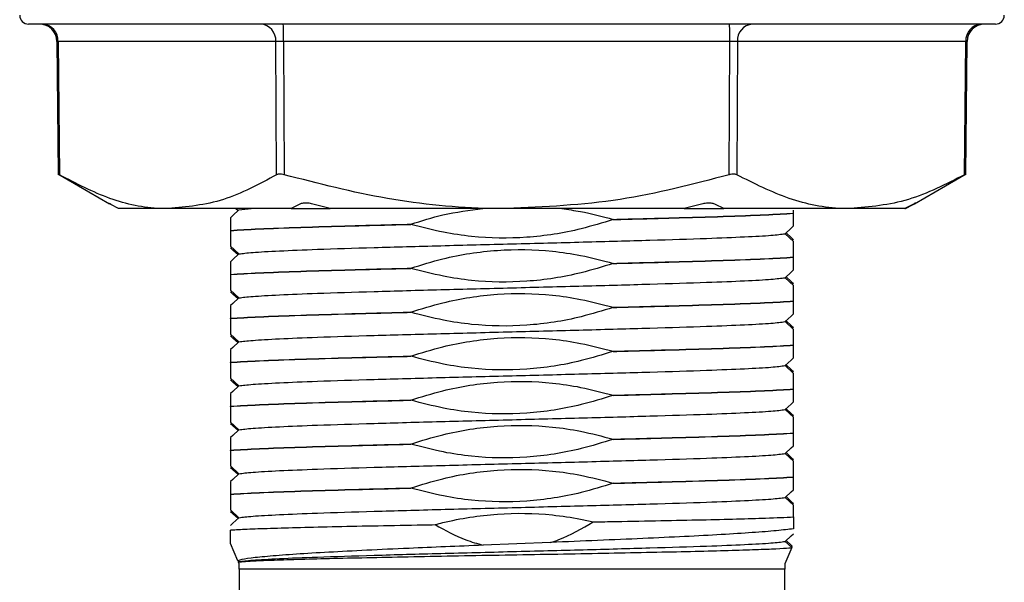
# Model space of a CAD drawing. Header units: millimetres. Extents: x 112 to 181, y 19 to 194.
# Tile 9 of 14: x 156.55 to 167.74, y 130.43 to 136.83. Entities that reach past the tile are written whole.
import ezdxf

# ---------------------------------------------------------------- set-up
doc = ezdxf.new("R2010")
doc.units = ezdxf.units.MM

msp = doc.modelspace()

# ---------------------------------------------------------------- linework, layer by layer
at = {"color": 7, "linetype": 'Continuous', "lineweight": 25}
for p, q in [((167.638, 136.783), (156.645, 136.783)), ((156.969, 136.585), (156.984, 135.076)), ((159.458, 136.585), (156.981, 136.585)), ((156.981, 136.585), (156.997, 135.069)), ((159.466, 135.069), (159.458, 136.585)), ((159.544, 136.585), (159.552, 135.069)), ((164.617, 136.585), (159.544, 136.585)), ((164.61, 135.069), (164.617, 136.585)), ((164.704, 136.585), (164.697, 135.069)), ((167.301, 136.585), (164.704, 136.585)), ((167.286, 135.069), (167.301, 136.585)), ((167.3, 135.076), (167.315, 136.585)), ((156.978, 135.079), (157.567, 134.739)), ((166.717, 134.739), (167.306, 135.079)), ((157.581, 134.732), (157.567, 134.74)), ((157.669, 134.683), (157.581, 134.732)), ((158.234, 134.683), (157.669, 134.683)), ((159.633, 134.683), (158.234, 134.683)), ((159.027, 134.658), (158.999, 134.683)), ((159.038, 134.668), (159.175, 134.683)), ((159.722, 134.732), (159.633, 134.683)), ((159.633, 134.683), (160.076, 134.683)), ((160.076, 134.683), (159.894, 134.732)), ((162.081, 134.683), (160.076, 134.683)), ((164.099, 134.683), (162.081, 134.683)), ((164.281, 134.732), (164.099, 134.683)), ((164.099, 134.683), (164.549, 134.683)), ((164.549, 134.683), (164.455, 134.732)), ((165.988, 134.683), (164.549, 134.683)), ((165.342, 134.632), (165.342, 134.667)), ((166.608, 134.683), (165.988, 134.683)), ((166.7, 134.732), (166.608, 134.683)), ((166.608, 134.683), (166.615, 134.683)), ((166.615, 134.683), (166.703, 134.732)), ((166.703, 134.732), (166.724, 134.743)), ((163.291, 134.559), (163.291, 134.561)), ((165.342, 134.63), (165.342, 134.632)), ((158.942, 134.434), (158.942, 134.436)), ((160.993, 134.504), (160.993, 134.506)), ((165.342, 134.31), (165.246, 134.398)), ((158.942, 134.256), (159.038, 134.168)), ((165.342, 134.13), (165.342, 134.132)), ((160.993, 134.004), (160.993, 134.006)), ((163.291, 134.059), (163.291, 134.061)), ((158.942, 133.934), (158.942, 133.936)), ((165.342, 133.81), (165.246, 133.898)), ((158.942, 133.756), (159.038, 133.668)), ((163.291, 133.559), (163.291, 133.561)), ((165.342, 133.63), (165.342, 133.632)), ((158.942, 133.434), (158.942, 133.436)), ((160.993, 133.504), (160.993, 133.506)), ((165.342, 133.31), (165.246, 133.398)), ((158.942, 133.256), (159.038, 133.168)), ((165.342, 133.13), (165.342, 133.132)), ((160.993, 133.004), (160.993, 133.006)), ((163.291, 133.059), (163.291, 133.061)), ((158.942, 132.934), (158.942, 132.936)), ((165.342, 132.81), (165.246, 132.898)), ((158.942, 132.756), (159.038, 132.668)), ((163.291, 132.559), (163.291, 132.561)), ((165.342, 132.63), (165.342, 132.632)), ((158.942, 132.434), (158.942, 132.436)), ((160.993, 132.504), (160.993, 132.506)), ((165.342, 132.31), (165.246, 132.398)), ((158.942, 132.256), (159.038, 132.168)), ((165.342, 132.13), (165.342, 132.132)), ((160.993, 132.004), (160.993, 132.006)), ((163.291, 132.059), (163.291, 132.061)), ((158.942, 131.934), (158.942, 131.936)), ((165.342, 131.81), (165.246, 131.898)), ((158.942, 131.756), (159.038, 131.668)), ((165.342, 131.63), (165.342, 131.632)), ((163.291, 131.559), (163.291, 131.561)), ((158.942, 131.434), (158.942, 131.436)), ((160.993, 131.504), (160.993, 131.506)), ((165.342, 131.31), (165.246, 131.398)), ((158.942, 131.256), (159.038, 131.168)), ((165.342, 131.177), (165.342, 131.043)), ((159.026, 130.679), (158.942, 130.874)), ((162.581, 130.886), (161.814, 130.855)), ((165.322, 130.828), (165.246, 130.898)), ((165.322, 130.828), (165.242, 130.643)), ((165.322, 130.828), (165.328, 130.843)), ((159.026, 130.679), (159.038, 130.668)), ((159.038, 130.668), (159.033, 130.664)), ((159.042, 130.643), (159.033, 130.664)), ((159.042, 130.583), (159.042, 130.283)), ((165.242, 130.583), (159.042, 130.583)), ((165.242, 130.283), (165.242, 130.583))]:
    msp.add_line(p, q, dxfattribs=at)
at = {"color": 7, "linetype": 'Continuous', "lineweight": 25, "flags": 128}
for points in [[(159.038, 134.668), (158.968, 134.604), (158.942, 134.58)], [(165.246, 134.398), (165.315, 134.461), (165.342, 134.486)], [(165.257, 134.408), (165.315, 134.354), (165.342, 134.33)], [(159.027, 134.158), (158.968, 134.211), (158.942, 134.236)], [(159.038, 134.168), (158.968, 134.104), (158.942, 134.08)], [(165.246, 133.898), (165.315, 133.961), (165.342, 133.986)], [(165.257, 133.908), (165.315, 133.854), (165.342, 133.83)], [(159.027, 133.658), (158.968, 133.711), (158.942, 133.736)], [(159.038, 133.668), (158.968, 133.604), (158.942, 133.58)], [(165.246, 133.398), (165.315, 133.461), (165.342, 133.486)], [(165.257, 133.408), (165.315, 133.354), (165.342, 133.33)], [(159.027, 133.158), (158.968, 133.211), (158.942, 133.236)], [(159.038, 133.168), (158.968, 133.104), (158.942, 133.08)], [(165.246, 132.898), (165.315, 132.961), (165.342, 132.986)], [(165.257, 132.908), (165.315, 132.854), (165.342, 132.83)], [(159.027, 132.658), (158.968, 132.711), (158.942, 132.736)], [(159.038, 132.668), (158.968, 132.604), (158.942, 132.58)], [(165.246, 132.398), (165.315, 132.461), (165.342, 132.486)], [(165.257, 132.408), (165.315, 132.354), (165.342, 132.33)], [(159.027, 132.158), (158.968, 132.211), (158.942, 132.236)], [(159.038, 132.168), (158.968, 132.104), (158.942, 132.08)], [(165.246, 131.898), (165.315, 131.961), (165.342, 131.986)], [(165.257, 131.908), (165.315, 131.854), (165.342, 131.83)], [(159.027, 131.658), (158.968, 131.711), (158.942, 131.736)], [(159.038, 131.668), (158.968, 131.604), (158.942, 131.58)], [(165.246, 131.398), (165.315, 131.461), (165.342, 131.486)], [(165.257, 131.408), (165.315, 131.354), (165.342, 131.33)], [(159.027, 131.158), (158.968, 131.211), (158.942, 131.236)], [(159.038, 131.168), (158.968, 131.104), (158.942, 131.08)], [(165.246, 130.898), (165.315, 130.961), (165.342, 130.986)], [(165.257, 130.908), (165.315, 130.854), (165.328, 130.843)]]:
    msp.add_lwpolyline(points, dxfattribs=at)
at = {"color": 7, "linetype": 'Continuous', "lineweight": 25}
for centre, radius, start, end in [((156.645, 136.883), 0.1, 180.5, 270), ((156.769, 136.583), 0.2, 0.6034, 90), ((156.793, 136.595), 0.188, 356.8302, 85.8918), ((159.27, 136.595), 0.188, 356.8302, 85.8918), ((155.917, 136.634), 3.628, 359.2218, 2.3537), ((160.99, 136.634), 3.628, 359.2218, 2.3537), ((164.891, 136.596), 0.187, 94.6143, 183.5573), ((167.488, 136.596), 0.187, 94.6143, 183.5573), ((167.515, 136.583), 0.2, 90, 179.4585), ((167.638, 136.883), 0.1, 270, 359.5)]:
    msp.add_arc(centre, radius, start, end, dxfattribs=at)
for centre, major_axis, ratio, start_param, end_param in [((157.069, 136.583), (0.1, -0.002), 0.000274, 3.13931, 3.651548), ((159.545, 136.583), (0.1, -0.001), 0.01731, 1.584739, 2.631893), ((164.618, 136.583), (0.1, 0.001), 0.017585, 0.53697, 1.584124), ((167.215, 136.583), (0.1, 0.002), 0.000274, 0.003912, 0.537199)]:
    msp.add_ellipse(centre, major_axis=major_axis, ratio=ratio, start_param=start_param, end_param=end_param, dxfattribs=at)
for points, knots in [([(156.997, 135.069), (156.992, 135.071), (156.985, 135.075), (156.985, 135.076), (156.985, 135.076)], [0, 0, 0, 0, 0.5885739, 1, 1, 1, 1]), ([(158.234, 134.683), (158.205, 134.683), (157.983, 134.687), (157.565, 134.771), (157.187, 134.969), (156.997, 135.069)], [0, 0, 0, 0, 0.0704523, 0.531078, 1, 1, 1, 1]), ([(159.466, 135.069), (159.266, 134.961), (158.863, 134.743), (158.445, 134.703), (158.234, 134.683)], [0, 0, 0, 0, 0.4955528, 1, 1, 1, 1]), ([(159.552, 135.069), (159.542, 135.071), (159.522, 135.076), (159.495, 135.077), (159.476, 135.074), (159.469, 135.07), (159.466, 135.069)], [0, 0, 0, 0, 0.286584, 0.573794, 0.850146, 1, 1, 1, 1]), ([(162.081, 134.683), (162.022, 134.683), (161.568, 134.687), (160.713, 134.77), (159.941, 134.969), (159.552, 135.069)], [0, 0, 0, 0, 0.069105, 0.530384, 1, 1, 1, 1]), ([(164.61, 135.069), (164.199, 134.961), (163.369, 134.743), (162.513, 134.703), (162.081, 134.683)], [0, 0, 0, 0, 0.4955528, 1, 1, 1, 1]), ([(164.697, 135.069), (164.691, 135.071), (164.68, 135.076), (164.654, 135.077), (164.629, 135.074), (164.615, 135.07), (164.61, 135.069)], [0, 0, 0, 0, 0.286584, 0.573794, 0.850146, 1, 1, 1, 1]), ([(165.988, 134.683), (165.957, 134.683), (165.724, 134.687), (165.287, 134.771), (164.895, 134.969), (164.697, 135.069)], [0, 0, 0, 0, 0.071697, 0.53172, 1, 1, 1, 1]), ([(167.286, 135.069), (167.074, 134.961), (166.648, 134.743), (166.21, 134.703), (165.988, 134.683)], [0, 0, 0, 0, 0.4955528, 1, 1, 1, 1]), ([(167.287, 135.069), (167.291, 135.071), (167.299, 135.076), (167.301, 135.077), (167.295, 135.074), (167.288, 135.07), (167.286, 135.069)], [0, 0, 0, 0, 0.286584, 0.573794, 0.850146, 1, 1, 1, 1]), ([(159.894, 134.732), (159.874, 134.736), (159.834, 134.746), (159.778, 134.747), (159.742, 134.741), (159.727, 134.734), (159.722, 134.732)], [0, 0, 0, 0, 0.291628, 0.584017, 0.866289, 1, 1, 1, 1]), ([(160.993, 134.506), (161.113, 134.545), (161.38, 134.63), (161.659, 134.664), (161.812, 134.683)], [0, 0, 0, 0, 0.450909, 1, 1, 1, 1]), ([(162.708, 134.683), (162.779, 134.673), (162.976, 134.647), (163.168, 134.595), (163.291, 134.561)], [0, 0, 0, 0, 0.36264, 1, 1, 1, 1]), ([(164.455, 134.732), (164.443, 134.736), (164.42, 134.745), (164.368, 134.747), (164.319, 134.741), (164.291, 134.734), (164.281, 134.732)], [0, 0, 0, 0, 0.2847462, 0.5776072, 0.859995, 1, 1, 1, 1]), ([(166.726, 134.745), (166.727, 134.745), (166.729, 134.747), (166.718, 134.741), (166.705, 134.734), (166.7, 134.732)], [0, 0, 0, 0, 0.185107, 0.73535, 1, 1, 1, 1]), ([(158.942, 134.58), (158.942, 134.578), (158.942, 134.565), (158.942, 134.527), (158.942, 134.468), (158.942, 134.436)], [0, 0, 0, 0, 0.09221, 0.508665, 1, 1, 1, 1]), ([(163.291, 134.559), (163.17, 134.522), (162.85, 134.423), (162.31, 134.34), (161.782, 134.347), (161.343, 134.413), (161.115, 134.472), (160.993, 134.504)], [0, 0, 0, 0, 0.1620847, 0.4303392, 0.6984171, 0.837255, 1, 1, 1, 1]), ([(163.291, 134.561), (163.521, 134.567), (163.98, 134.579), (164.563, 134.596), (165.043, 134.614), (165.243, 134.626), (165.342, 134.632)], [0, 0, 0, 0, 0.250706, 0.498897, 0.750322, 1, 1, 1, 1]), ([(163.291, 134.559), (163.521, 134.565), (163.98, 134.577), (164.563, 134.594), (165.043, 134.612), (165.243, 134.624), (165.342, 134.63)], [0, 0, 0, 0, 0.250706, 0.498897, 0.750322, 1, 1, 1, 1]), ([(165.342, 134.486), (165.342, 134.488), (165.342, 134.5), (165.342, 134.539), (165.342, 134.598), (165.342, 134.63)], [0, 0, 0, 0, 0.09221, 0.508665, 1, 1, 1, 1]), ([(158.942, 134.436), (159.041, 134.442), (159.24, 134.454), (159.721, 134.472), (160.304, 134.489), (160.762, 134.501), (160.993, 134.506)], [0, 0, 0, 0, 0.249678, 0.501103, 0.749294, 1, 1, 1, 1]), ([(158.942, 134.434), (159.041, 134.44), (159.24, 134.452), (159.721, 134.47), (160.304, 134.487), (160.762, 134.499), (160.993, 134.504)], [0, 0, 0, 0, 0.249678, 0.501103, 0.749294, 1, 1, 1, 1]), ([(158.942, 134.434), (158.942, 134.397), (158.942, 134.32), (158.942, 134.277), (158.942, 134.256)], [0, 0, 0, 0, 0.490999, 1, 1, 1, 1]), ([(159.038, 134.168), (159.081, 134.174), (159.168, 134.185), (159.481, 134.203), (159.938, 134.222), (160.56, 134.241), (161.322, 134.262), (162.142, 134.283), (162.962, 134.304), (163.724, 134.325), (164.346, 134.344), (164.803, 134.363), (165.115, 134.38), (165.202, 134.392), (165.246, 134.398)], [0, 0, 0, 0, 0.075605, 0.151656, 0.228231, 0.318266, 0.409444, 0.5, 0.590556, 0.681734, 0.771769, 0.848344, 0.924395, 1, 1, 1, 1]), ([(160.993, 134.006), (161.113, 134.044), (161.434, 134.143), (161.974, 134.226), (162.502, 134.219), (162.941, 134.153), (163.168, 134.094), (163.291, 134.061)], [0, 0, 0, 0, 0.162085, 0.430339, 0.698417, 0.837255, 1, 1, 1, 1]), ([(165.342, 134.132), (165.342, 134.169), (165.342, 134.246), (165.342, 134.288), (165.342, 134.31)], [0, 0, 0, 0, 0.490999, 1, 1, 1, 1]), ([(163.291, 134.061), (163.521, 134.067), (163.98, 134.079), (164.563, 134.096), (165.043, 134.114), (165.243, 134.126), (165.342, 134.132)], [0, 0, 0, 0, 0.250706, 0.498897, 0.750322, 1, 1, 1, 1]), ([(163.291, 134.059), (163.521, 134.065), (163.98, 134.077), (164.563, 134.094), (165.043, 134.112), (165.243, 134.124), (165.342, 134.13)], [0, 0, 0, 0, 0.250706, 0.498897, 0.750322, 1, 1, 1, 1]), ([(165.342, 133.986), (165.342, 133.988), (165.342, 134), (165.342, 134.039), (165.342, 134.098), (165.342, 134.13)], [0, 0, 0, 0, 0.09221, 0.508665, 1, 1, 1, 1]), ([(158.942, 134.08), (158.942, 134.078), (158.942, 134.065), (158.942, 134.027), (158.942, 133.968), (158.942, 133.936)], [0, 0, 0, 0, 0.09221, 0.508665, 1, 1, 1, 1]), ([(158.942, 133.936), (159.041, 133.942), (159.24, 133.954), (159.721, 133.972), (160.304, 133.989), (160.762, 134.001), (160.993, 134.006)], [0, 0, 0, 0, 0.249678, 0.501103, 0.749294, 1, 1, 1, 1]), ([(158.942, 133.934), (159.041, 133.94), (159.24, 133.952), (159.721, 133.97), (160.304, 133.987), (160.762, 133.999), (160.993, 134.004)], [0, 0, 0, 0, 0.249678, 0.501103, 0.749294, 1, 1, 1, 1]), ([(163.291, 134.059), (163.17, 134.022), (162.85, 133.923), (162.31, 133.84), (161.782, 133.847), (161.343, 133.913), (161.115, 133.972), (160.993, 134.004)], [0, 0, 0, 0, 0.162085, 0.430339, 0.698417, 0.837255, 1, 1, 1, 1]), ([(158.942, 133.934), (158.942, 133.897), (158.942, 133.82), (158.942, 133.777), (158.942, 133.756)], [0, 0, 0, 0, 0.490999, 1, 1, 1, 1]), ([(159.038, 133.668), (159.081, 133.674), (159.168, 133.685), (159.481, 133.703), (159.938, 133.722), (160.56, 133.741), (161.322, 133.762), (162.142, 133.783), (162.962, 133.804), (163.724, 133.825), (164.346, 133.844), (164.803, 133.863), (165.115, 133.88), (165.202, 133.892), (165.246, 133.898)], [0, 0, 0, 0, 0.075605, 0.151656, 0.228231, 0.318266, 0.409444, 0.5, 0.590556, 0.681734, 0.771769, 0.848344, 0.924395, 1, 1, 1, 1]), ([(165.342, 133.632), (165.342, 133.669), (165.342, 133.746), (165.342, 133.788), (165.342, 133.81)], [0, 0, 0, 0, 0.490999, 1, 1, 1, 1]), ([(160.993, 133.506), (161.113, 133.544), (161.434, 133.643), (161.974, 133.726), (162.502, 133.719), (162.941, 133.653), (163.168, 133.594), (163.291, 133.561)], [0, 0, 0, 0, 0.162085, 0.430339, 0.698417, 0.837255, 1, 1, 1, 1]), ([(158.942, 133.58), (158.942, 133.578), (158.942, 133.565), (158.942, 133.527), (158.942, 133.468), (158.942, 133.436)], [0, 0, 0, 0, 0.09221, 0.508665, 1, 1, 1, 1]), ([(163.291, 133.559), (163.17, 133.522), (162.85, 133.423), (162.31, 133.34), (161.782, 133.347), (161.343, 133.413), (161.115, 133.472), (160.993, 133.504)], [0, 0, 0, 0, 0.162085, 0.430339, 0.698417, 0.837255, 1, 1, 1, 1]), ([(163.291, 133.561), (163.521, 133.567), (163.98, 133.579), (164.563, 133.596), (165.043, 133.614), (165.243, 133.626), (165.342, 133.632)], [0, 0, 0, 0, 0.250706, 0.498897, 0.750322, 1, 1, 1, 1]), ([(163.291, 133.559), (163.521, 133.565), (163.98, 133.577), (164.563, 133.594), (165.043, 133.612), (165.243, 133.624), (165.342, 133.63)], [0, 0, 0, 0, 0.250706, 0.498897, 0.750322, 1, 1, 1, 1]), ([(165.342, 133.486), (165.342, 133.488), (165.342, 133.5), (165.342, 133.539), (165.342, 133.598), (165.342, 133.63)], [0, 0, 0, 0, 0.09221, 0.508665, 1, 1, 1, 1]), ([(158.942, 133.436), (159.041, 133.442), (159.24, 133.454), (159.721, 133.472), (160.304, 133.489), (160.762, 133.501), (160.993, 133.506)], [0, 0, 0, 0, 0.249678, 0.501103, 0.749294, 1, 1, 1, 1]), ([(158.942, 133.434), (159.041, 133.44), (159.24, 133.452), (159.721, 133.47), (160.304, 133.487), (160.762, 133.499), (160.993, 133.504)], [0, 0, 0, 0, 0.249678, 0.501103, 0.749294, 1, 1, 1, 1]), ([(158.942, 133.434), (158.942, 133.397), (158.942, 133.32), (158.942, 133.277), (158.942, 133.256)], [0, 0, 0, 0, 0.490999, 1, 1, 1, 1]), ([(159.038, 133.168), (159.081, 133.174), (159.168, 133.185), (159.481, 133.203), (159.938, 133.222), (160.56, 133.241), (161.322, 133.262), (162.142, 133.283), (162.962, 133.304), (163.724, 133.325), (164.346, 133.344), (164.803, 133.363), (165.115, 133.38), (165.202, 133.392), (165.246, 133.398)], [0, 0, 0, 0, 0.075605, 0.151656, 0.228231, 0.318266, 0.409444, 0.5, 0.590556, 0.681734, 0.771769, 0.848344, 0.924395, 1, 1, 1, 1]), ([(165.342, 133.132), (165.342, 133.169), (165.342, 133.246), (165.342, 133.288), (165.342, 133.31)], [0, 0, 0, 0, 0.490999, 1, 1, 1, 1]), ([(160.993, 133.006), (161.113, 133.044), (161.434, 133.143), (161.974, 133.226), (162.502, 133.219), (162.941, 133.153), (163.168, 133.094), (163.291, 133.061)], [0, 0, 0, 0, 0.162085, 0.430339, 0.698417, 0.837255, 1, 1, 1, 1]), ([(163.291, 133.061), (163.521, 133.067), (163.98, 133.079), (164.563, 133.096), (165.043, 133.114), (165.243, 133.126), (165.342, 133.132)], [0, 0, 0, 0, 0.2507058, 0.4988967, 0.7503216, 1, 1, 1, 1]), ([(163.291, 133.059), (163.521, 133.065), (163.98, 133.077), (164.563, 133.094), (165.043, 133.112), (165.243, 133.124), (165.342, 133.13)], [0, 0, 0, 0, 0.250706, 0.498897, 0.750322, 1, 1, 1, 1]), ([(165.342, 132.986), (165.342, 132.988), (165.342, 133), (165.342, 133.039), (165.342, 133.098), (165.342, 133.13)], [0, 0, 0, 0, 0.09221, 0.508665, 1, 1, 1, 1]), ([(158.942, 133.08), (158.942, 133.078), (158.942, 133.065), (158.942, 133.027), (158.942, 132.968), (158.942, 132.936)], [0, 0, 0, 0, 0.09221, 0.508665, 1, 1, 1, 1]), ([(158.942, 132.936), (159.041, 132.942), (159.24, 132.954), (159.721, 132.972), (160.304, 132.989), (160.762, 133.001), (160.993, 133.006)], [0, 0, 0, 0, 0.249678, 0.501103, 0.749294, 1, 1, 1, 1]), ([(158.942, 132.934), (159.041, 132.94), (159.24, 132.952), (159.721, 132.97), (160.304, 132.987), (160.762, 132.999), (160.993, 133.004)], [0, 0, 0, 0, 0.249678, 0.501103, 0.749294, 1, 1, 1, 1]), ([(163.291, 133.059), (163.17, 133.022), (162.85, 132.923), (162.31, 132.84), (161.782, 132.847), (161.343, 132.913), (161.115, 132.972), (160.993, 133.004)], [0, 0, 0, 0, 0.162085, 0.430339, 0.698417, 0.837255, 1, 1, 1, 1]), ([(158.942, 132.934), (158.942, 132.897), (158.942, 132.82), (158.942, 132.777), (158.942, 132.756)], [0, 0, 0, 0, 0.4909987, 1, 1, 1, 1]), ([(159.038, 132.668), (159.081, 132.674), (159.168, 132.685), (159.481, 132.703), (159.938, 132.722), (160.56, 132.741), (161.322, 132.762), (162.142, 132.783), (162.962, 132.804), (163.724, 132.825), (164.346, 132.844), (164.803, 132.863), (165.115, 132.88), (165.202, 132.892), (165.246, 132.898)], [0, 0, 0, 0, 0.075605, 0.151656, 0.228231, 0.318266, 0.409444, 0.5, 0.590556, 0.681734, 0.771769, 0.848344, 0.924395, 1, 1, 1, 1]), ([(165.342, 132.632), (165.342, 132.669), (165.342, 132.746), (165.342, 132.788), (165.342, 132.81)], [0, 0, 0, 0, 0.490999, 1, 1, 1, 1]), ([(160.993, 132.506), (161.113, 132.544), (161.434, 132.643), (161.974, 132.726), (162.502, 132.719), (162.941, 132.653), (163.168, 132.594), (163.291, 132.561)], [0, 0, 0, 0, 0.162085, 0.430339, 0.698417, 0.837255, 1, 1, 1, 1]), ([(158.942, 132.58), (158.942, 132.578), (158.942, 132.565), (158.942, 132.527), (158.942, 132.468), (158.942, 132.436)], [0, 0, 0, 0, 0.09221, 0.508665, 1, 1, 1, 1]), ([(163.291, 132.559), (163.17, 132.522), (162.85, 132.423), (162.31, 132.34), (161.782, 132.347), (161.343, 132.413), (161.115, 132.472), (160.993, 132.504)], [0, 0, 0, 0, 0.162085, 0.430339, 0.698417, 0.837255, 1, 1, 1, 1]), ([(163.291, 132.561), (163.521, 132.567), (163.98, 132.579), (164.563, 132.596), (165.043, 132.614), (165.243, 132.626), (165.342, 132.632)], [0, 0, 0, 0, 0.250706, 0.498897, 0.750322, 1, 1, 1, 1]), ([(163.291, 132.559), (163.521, 132.565), (163.98, 132.577), (164.563, 132.594), (165.043, 132.612), (165.243, 132.624), (165.342, 132.63)], [0, 0, 0, 0, 0.250706, 0.498897, 0.750322, 1, 1, 1, 1]), ([(165.342, 132.486), (165.342, 132.488), (165.342, 132.5), (165.342, 132.539), (165.342, 132.598), (165.342, 132.63)], [0, 0, 0, 0, 0.09221, 0.508665, 1, 1, 1, 1]), ([(158.942, 132.436), (159.041, 132.442), (159.24, 132.454), (159.721, 132.472), (160.304, 132.489), (160.762, 132.501), (160.993, 132.506)], [0, 0, 0, 0, 0.249678, 0.501103, 0.749294, 1, 1, 1, 1]), ([(158.942, 132.434), (159.041, 132.44), (159.24, 132.452), (159.721, 132.47), (160.304, 132.487), (160.762, 132.499), (160.993, 132.504)], [0, 0, 0, 0, 0.249678, 0.501103, 0.749294, 1, 1, 1, 1]), ([(158.942, 132.434), (158.942, 132.397), (158.942, 132.32), (158.942, 132.277), (158.942, 132.256)], [0, 0, 0, 0, 0.490999, 1, 1, 1, 1]), ([(159.038, 132.168), (159.081, 132.174), (159.168, 132.185), (159.481, 132.203), (159.938, 132.222), (160.56, 132.241), (161.322, 132.262), (162.142, 132.283), (162.962, 132.304), (163.724, 132.325), (164.346, 132.344), (164.803, 132.363), (165.115, 132.38), (165.202, 132.392), (165.246, 132.398)], [0, 0, 0, 0, 0.075605, 0.151656, 0.228231, 0.318266, 0.409444, 0.5, 0.590556, 0.681734, 0.771769, 0.848344, 0.924395, 1, 1, 1, 1]), ([(165.342, 132.132), (165.342, 132.169), (165.342, 132.246), (165.342, 132.288), (165.342, 132.31)], [0, 0, 0, 0, 0.490999, 1, 1, 1, 1]), ([(160.993, 132.006), (161.113, 132.044), (161.434, 132.143), (161.974, 132.226), (162.502, 132.219), (162.941, 132.153), (163.168, 132.094), (163.291, 132.061)], [0, 0, 0, 0, 0.162085, 0.430339, 0.698417, 0.837255, 1, 1, 1, 1]), ([(158.942, 132.08), (158.942, 132.078), (158.942, 132.065), (158.942, 132.027), (158.942, 131.968), (158.942, 131.936)], [0, 0, 0, 0, 0.09221, 0.508665, 1, 1, 1, 1]), ([(163.291, 132.061), (163.521, 132.067), (163.98, 132.079), (164.563, 132.096), (165.043, 132.114), (165.243, 132.126), (165.342, 132.132)], [0, 0, 0, 0, 0.250706, 0.498897, 0.750322, 1, 1, 1, 1]), ([(163.291, 132.059), (163.521, 132.065), (163.98, 132.077), (164.563, 132.094), (165.043, 132.112), (165.243, 132.124), (165.342, 132.13)], [0, 0, 0, 0, 0.250706, 0.498897, 0.750322, 1, 1, 1, 1]), ([(165.342, 131.986), (165.342, 131.988), (165.342, 132), (165.342, 132.039), (165.342, 132.098), (165.342, 132.13)], [0, 0, 0, 0, 0.09221, 0.508665, 1, 1, 1, 1]), ([(158.942, 131.936), (159.041, 131.942), (159.24, 131.954), (159.721, 131.972), (160.304, 131.989), (160.762, 132.001), (160.993, 132.006)], [0, 0, 0, 0, 0.249678, 0.501103, 0.749294, 1, 1, 1, 1]), ([(158.942, 131.934), (159.041, 131.94), (159.24, 131.952), (159.721, 131.97), (160.304, 131.987), (160.762, 131.999), (160.993, 132.004)], [0, 0, 0, 0, 0.249678, 0.501103, 0.749294, 1, 1, 1, 1]), ([(163.291, 132.059), (163.17, 132.022), (162.85, 131.923), (162.31, 131.84), (161.782, 131.847), (161.343, 131.913), (161.115, 131.972), (160.993, 132.004)], [0, 0, 0, 0, 0.162085, 0.430339, 0.698417, 0.837255, 1, 1, 1, 1]), ([(158.942, 131.934), (158.942, 131.897), (158.942, 131.82), (158.942, 131.777), (158.942, 131.756)], [0, 0, 0, 0, 0.490999, 1, 1, 1, 1]), ([(159.038, 131.668), (159.081, 131.674), (159.168, 131.685), (159.481, 131.703), (159.938, 131.722), (160.56, 131.741), (161.322, 131.762), (162.142, 131.783), (162.962, 131.804), (163.724, 131.825), (164.346, 131.844), (164.803, 131.863), (165.115, 131.88), (165.202, 131.892), (165.246, 131.898)], [0, 0, 0, 0, 0.075605, 0.151656, 0.228231, 0.318266, 0.409444, 0.5, 0.590556, 0.681734, 0.771769, 0.848344, 0.924395, 1, 1, 1, 1]), ([(165.342, 131.632), (165.342, 131.669), (165.342, 131.746), (165.342, 131.788), (165.342, 131.81)], [0, 0, 0, 0, 0.490999, 1, 1, 1, 1]), ([(160.993, 131.506), (161.113, 131.544), (161.434, 131.643), (161.974, 131.726), (162.502, 131.719), (162.941, 131.653), (163.168, 131.594), (163.291, 131.561)], [0, 0, 0, 0, 0.162085, 0.430339, 0.698417, 0.837255, 1, 1, 1, 1]), ([(163.291, 131.561), (163.521, 131.567), (163.98, 131.579), (164.563, 131.596), (165.043, 131.614), (165.243, 131.626), (165.342, 131.632)], [0, 0, 0, 0, 0.250706, 0.498897, 0.750322, 1, 1, 1, 1]), ([(158.942, 131.58), (158.942, 131.578), (158.942, 131.565), (158.942, 131.527), (158.942, 131.468), (158.942, 131.436)], [0, 0, 0, 0, 0.09221, 0.5086647, 1, 1, 1, 1]), ([(163.291, 131.559), (163.17, 131.522), (162.85, 131.423), (162.31, 131.34), (161.782, 131.347), (161.343, 131.413), (161.115, 131.472), (160.993, 131.504)], [0, 0, 0, 0, 0.162085, 0.430339, 0.698417, 0.837255, 1, 1, 1, 1]), ([(163.291, 131.559), (163.521, 131.565), (163.98, 131.577), (164.563, 131.594), (165.043, 131.612), (165.243, 131.624), (165.342, 131.63)], [0, 0, 0, 0, 0.250706, 0.498897, 0.750322, 1, 1, 1, 1]), ([(165.342, 131.486), (165.342, 131.488), (165.342, 131.5), (165.342, 131.539), (165.342, 131.598), (165.342, 131.63)], [0, 0, 0, 0, 0.09221, 0.508665, 1, 1, 1, 1]), ([(158.942, 131.436), (159.041, 131.442), (159.24, 131.454), (159.721, 131.472), (160.304, 131.489), (160.762, 131.501), (160.993, 131.506)], [0, 0, 0, 0, 0.2496784, 0.5011033, 0.7492942, 1, 1, 1, 1]), ([(158.942, 131.434), (159.041, 131.44), (159.24, 131.452), (159.721, 131.47), (160.304, 131.487), (160.762, 131.499), (160.993, 131.504)], [0, 0, 0, 0, 0.249678, 0.501103, 0.749294, 1, 1, 1, 1]), ([(158.942, 131.434), (158.942, 131.397), (158.942, 131.32), (158.942, 131.277), (158.942, 131.256)], [0, 0, 0, 0, 0.490999, 1, 1, 1, 1]), ([(159.038, 131.168), (159.081, 131.174), (159.168, 131.185), (159.481, 131.203), (159.938, 131.222), (160.56, 131.241), (161.322, 131.262), (162.142, 131.283), (162.962, 131.304), (163.724, 131.325), (164.346, 131.344), (164.803, 131.363), (165.115, 131.38), (165.202, 131.392), (165.246, 131.398)], [0, 0, 0, 0, 0.075605, 0.151656, 0.228231, 0.318266, 0.409444, 0.5, 0.590556, 0.681734, 0.771769, 0.848344, 0.924395, 1, 1, 1, 1]), ([(165.342, 131.177), (165.342, 131.198), (165.342, 131.254), (165.342, 131.289), (165.342, 131.31)], [0, 0, 0, 0, 0.368309, 1, 1, 1, 1]), ([(161.269, 131.089), (161.298, 131.097), (161.529, 131.157), (161.974, 131.226), (162.502, 131.219), (162.864, 131.165), (163.017, 131.131), (163.064, 131.12)], [0, 0, 0, 0, 0.049926, 0.395386, 0.740619, 0.919416, 1, 1, 1, 1]), ([(158.942, 131.028), (158.946, 131.029), (158.992, 131.032), (159.118, 131.039), (159.383, 131.048), (159.728, 131.058), (160.141, 131.068), (160.612, 131.077), (160.998, 131.084), (161.222, 131.088), (161.269, 131.089)], [0, 0, 0, 0, 0.013873, 0.171315, 0.32876, 0.486261, 0.643761, 0.801383, 0.959007, 1, 1, 1, 1]), ([(161.269, 131.089), (161.382, 131.025), (161.556, 130.927), (161.748, 130.874), (161.814, 130.855)], [0, 0, 0, 0, 0.653571, 1, 1, 1, 1]), ([(162.581, 130.886), (162.612, 130.897), (162.782, 130.954), (162.937, 131.045), (163.064, 131.12)], [0, 0, 0, 0, 0.182195, 1, 1, 1, 1]), ([(163.064, 131.12), (163.152, 131.122), (163.418, 131.127), (163.841, 131.135), (164.305, 131.144), (164.705, 131.154), (165.083, 131.165), (165.247, 131.172), (165.342, 131.177)], [0, 0, 0, 0, 0.083473, 0.254099, 0.424729, 0.595499, 0.766268, 1, 1, 1, 1]), ([(158.942, 130.874), (158.942, 130.89), (158.942, 130.931), (158.942, 130.992), (158.942, 131.028)], [0, 0, 0, 0, 0.394474, 1, 1, 1, 1]), ([(165.342, 131.043), (165.34, 131.042), (165.291, 131.035), (165.16, 131.02), (164.885, 130.998), (164.531, 130.975), (164.111, 130.953), (163.635, 130.931), (163.122, 130.909), (162.76, 130.894), (162.581, 130.886)], [0, 0, 0, 0, 0.005009, 0.14762, 0.290224, 0.432717, 0.575209, 0.717447, 0.859683, 1, 1, 1, 1]), ([(161.814, 130.855), (161.527, 130.843), (161.063, 130.824), (160.484, 130.797), (160.05, 130.775), (159.679, 130.753), (159.38, 130.73), (159.164, 130.708), (159.062, 130.691), (159.033, 130.681), (159.026, 130.679)], [0, 0, 0, 0, 0.20458, 0.331505, 0.458423, 0.585037, 0.711651, 0.837189, 0.962717, 1, 1, 1, 1]), ([(159.038, 130.668), (159.081, 130.674), (159.168, 130.685), (159.481, 130.703), (159.938, 130.722), (160.56, 130.741), (161.322, 130.762), (162.142, 130.783), (162.962, 130.804), (163.724, 130.825), (164.346, 130.844), (164.803, 130.863), (165.115, 130.88), (165.202, 130.892), (165.246, 130.898)], [0, 0, 0, 0, 0.075605, 0.151656, 0.228231, 0.318266, 0.409444, 0.5, 0.590556, 0.681734, 0.771769, 0.848344, 0.924395, 1, 1, 1, 1]), ([(159.033, 130.664), (159.055, 130.666), (159.105, 130.672), (159.275, 130.681), (159.532, 130.69), (159.866, 130.7), (160.263, 130.71), (160.715, 130.719), (161.208, 130.729), (161.73, 130.739), (162.264, 130.748), (162.796, 130.757), (163.311, 130.767), (163.794, 130.777), (164.233, 130.786), (164.612, 130.796), (164.924, 130.806), (165.155, 130.815), (165.275, 130.823), (165.312, 130.827), (165.322, 130.828)], [0, 0, 0, 0, 0.045923, 0.103838, 0.161754, 0.219684, 0.277614, 0.33558, 0.393547, 0.4518, 0.510054, 0.568335, 0.626616, 0.685157, 0.7437, 0.802302, 0.860904, 0.919727, 0.978552, 1, 1, 1, 1]), ([(159.042, 130.583), (159.042, 130.587), (159.042, 130.593), (159.042, 130.629), (159.042, 130.643)], [0, 0, 0, 0, 0.599335, 1, 1, 1, 1]), ([(165.242, 130.643), (165.242, 130.632), (165.242, 130.596), (165.242, 130.588), (165.242, 130.583)], [0, 0, 0, 0, 0.307192, 1, 1, 1, 1])]:
    msp.add_open_spline(points, degree=3, knots=knots, dxfattribs=at)

doc.saveas('drawing.dxf')
